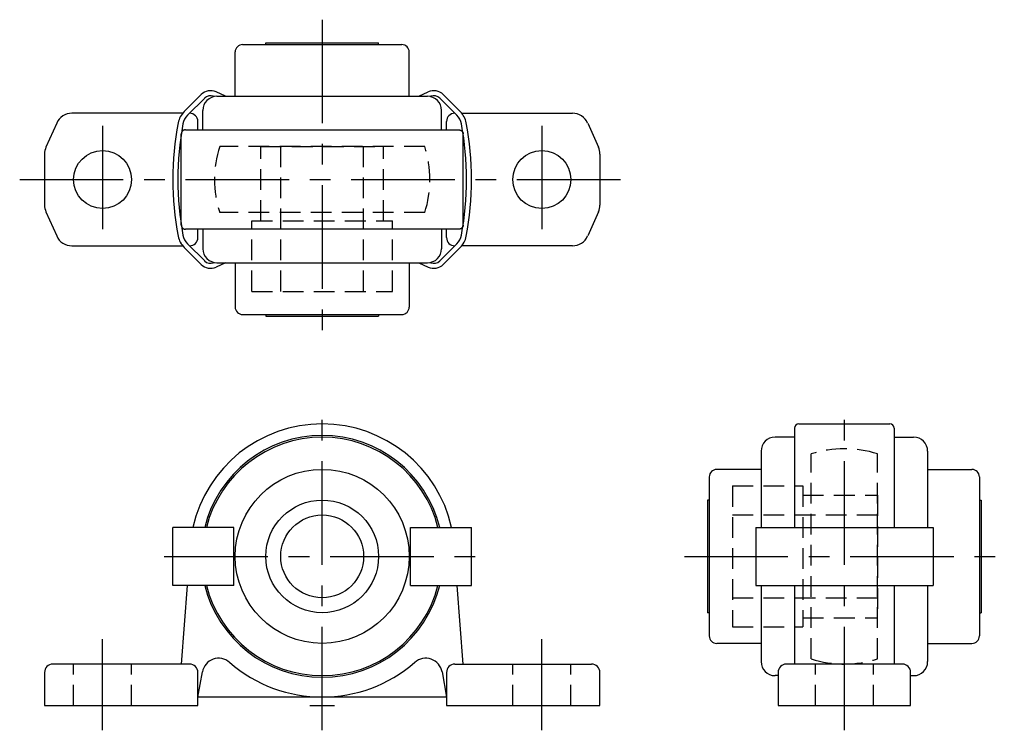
# Model space of a CAD drawing. Extents: x -37 to 82, y -3 to 83.
import ezdxf

# ---------------------------------------------------------------- set-up
doc = ezdxf.new("R2010")
doc.units = 0
doc.header["$LTSCALE"] = 10
doc.linetypes.add('CENTER', pattern=[2, 1.25, -0.25, 0.25, -0.25])
doc.linetypes.add('HIDDEN', pattern=[0.375, 0.25, -0.125])
doc.layers.get('0').update_dxf_attribs({"linetype": 'CONTINUOUS'})
doc.layers.add('CENTER', color=1, linetype='CENTER')
doc.layers.add('HIDDEN', color=3, linetype='HIDDEN')

msp = doc.modelspace()

# ---------------------------------------------------------------- linework, layer by layer
for p, q in [((-9.6, 79.8), (9.6, 79.8)), ((-6.8, 80), (6.8, 80)), ((-6.8, 79.8), (-6.8, 80)), ((6.8, 79.8), (6.8, 80)), ((-10.5, 73.55), (-10.5, 78.9)), ((10.5, 73.55), (10.5, 78.9)), ((-16.65, 71.7), (-14.6, 73.75)), ((-11.67, 73.55), (-12.79, 74.07)), ((11.67, 73.55), (12.79, 74.07)), ((16.65, 71.7), (14.6, 73.75)), ((-16.24, 71.26), (-14.18, 73.32)), ((-13.02, 73.52), (-13.09, 73.55)), ((-12.7, 73.55), (12.7, 73.55)), ((13.02, 73.52), (13.09, 73.55)), ((16.24, 71.26), (14.18, 73.32)), ((-16.83, 71.5), (-30.2, 71.5)), ((-16, 71.5), (-16, 71.5)), ((-14.4, 69.5), (-14.4, 71.85)), ((14.4, 69.5), (14.4, 71.85)), ((16, 71.5), (16, 71.5)), ((16.83, 71.5), (30.2, 71.5)), ((-32.03, 70.31), (-33.33, 67.39)), ((-15, 69.5), (-15, 70.5)), ((15, 69.5), (15, 70.5)), ((32.03, 70.31), (33.33, 67.39)), ((-17, 58), (-17, 69)), ((-16.5, 69.5), (16.5, 69.5)), ((17, 58), (17, 69)), ((-33.5, 66.58), (-33.5, 60.42)), ((33.5, 66.58), (33.5, 60.42)), ((-33.33, 59.61), (-32.03, 56.69)), ((33.33, 59.61), (32.03, 56.69)), ((16.5, 57.5), (-16.5, 57.5)), ((-15, 56.5), (-15, 57.5)), ((-14.4, 57.5), (-14.4, 55.15)), ((14.4, 57.5), (14.4, 55.15)), ((15, 56.5), (15, 57.5)), ((-30.2, 55.5), (-16.83, 55.5)), ((-16.65, 55.3), (-14.6, 53.25)), ((-16.24, 55.74), (-14.18, 53.68)), ((-16, 55.5), (-16, 55.5)), ((16.24, 55.74), (14.18, 53.68)), ((16.65, 55.3), (14.6, 53.25)), ((16, 55.5), (16, 55.5)), ((30.2, 55.5), (16.83, 55.5)), ((-13.02, 53.48), (-13.09, 53.45)), ((13.02, 53.48), (13.09, 53.45)), ((-11.67, 53.45), (-12.79, 52.93)), ((-12.7, 53.45), (12.7, 53.45)), ((-10.5, 53.45), (-10.5, 48.1)), ((10.5, 53.45), (10.5, 48.1)), ((11.67, 53.45), (12.79, 52.93)), ((-9.6, 47.2), (9.6, 47.2)), ((-6.8, 47.2), (-6.8, 47)), ((-6.8, 47), (6.8, 47)), ((6.8, 47.2), (6.8, 47)), ((57, 33.5), (57, 21.5)), ((57.5, 34), (68.5, 34)), ((69, 33.5), (69, 21.5)), ((57, 32.4), (54.65, 32.4)), ((69, 32.4), (71.35, 32.4)), ((52.95, 30.7), (52.95, 21.5)), ((73.05, 30.7), (73.05, 21.5)), ((46.7, 27.6), (46.7, 8.4)), ((52.95, 28.5), (47.6, 28.5)), ((73.05, 28.5), (78.4, 28.5)), ((79.3, 27.6), (79.3, 8.4)), ((46.5, 24.8), (46.5, 11.2)), ((46.7, 24.8), (46.5, 24.8)), ((79.3, 24.8), (79.5, 24.8)), ((79.5, 24.8), (79.5, 11.2)), ((-10.67, 21.5), (-18.02, 21.5)), ((-18.02, 14.5), (-18.02, 21.5)), ((-10.67, 14.5), (-10.67, 21.5)), ((10.67, 21.5), (18.02, 21.5)), ((10.67, 14.5), (10.67, 21.5)), ((18.02, 14.5), (18.02, 21.5)), ((52.3, 21.5), (73.7, 21.5)), ((52.3, 21.5), (52.3, 14.5)), ((73.7, 21.5), (73.7, 14.5)), ((-10.67, 14.5), (-18.02, 14.5)), ((-16.3, 14.5), (-17, 5)), ((10.67, 14.5), (18.02, 14.5)), ((17, 5), (16.3, 14.5)), ((52.3, 14.5), (73.7, 14.5)), ((52.95, 14.5), (52.95, 5.3)), ((57, 14.5), (57, 5)), ((69, 14.5), (69, 5)), ((73.05, 14.5), (73.05, 5.3)), ((46.7, 11.2), (46.5, 11.2)), ((79.3, 11.2), (79.5, 11.2)), ((52.95, 7.5), (47.6, 7.5)), ((73.05, 7.5), (78.4, 7.5)), ((-16, 5), (-32.5, 5)), ((16, 5), (32.5, 5)), ((70, 5), (56, 5)), ((-33.5, 4), (-33.5, 0)), ((-15, 1), (-14.46, 4.05)), ((-15, 0), (-15, 4)), ((14.46, 4.05), (15, 1)), ((15, 4), (15, 0)), ((33.5, 0), (33.5, 4)), ((55, 3.6), (54.65, 3.6)), ((55, 4), (55, 0)), ((71, 0), (71, 4)), ((71, 3.6), (71.35, 3.6)), ((-33.5, 0), (-15, 0)), ((15, 1), (-15, 1)), ((15, 0), (33.5, 0)), ((55, 0), (71, 0))]:
    msp.add_line(p, q)
for points in [[(-16.5, 69.5, 0), (-16.5, 69.5, 0), (-16.51, 69.5, 0), (-16.52, 69.5, 0), (-16.52, 69.5, 0), (-16.53, 69.5, 0), (-16.54, 69.5, 0), (-16.54, 69.5, 0), (-16.55, 69.5, 0), (-16.55, 69.5, 0), (-16.56, 69.5, 0), (-16.57, 69.5, 0), (-16.57, 69.49, 0), (-16.58, 69.49, 0), (-16.58, 69.49, 0), (-16.59, 69.49, 0), (-16.6, 69.49, 0), (-16.6, 69.49, 0), (-16.61, 69.49, 0), (-16.61, 69.49, 0), (-16.62, 69.48, 0), (-16.63, 69.48, 0), (-16.63, 69.48, 0), (-16.64, 69.48, 0), (-16.64, 69.48, 0), (-16.65, 69.48, 0), (-16.66, 69.47, 0), (-16.66, 69.47, 0), (-16.67, 69.47, 0), (-16.67, 69.47, 0), (-16.68, 69.47, 0), (-16.68, 69.46, 0), (-16.69, 69.46, 0), (-16.7, 69.46, 0), (-16.7, 69.46, 0), (-16.71, 69.45, 0), (-16.71, 69.45, 0), (-16.72, 69.45, 0), (-16.72, 69.45, 0), (-16.73, 69.44, 0), (-16.73, 69.44, 0), (-16.74, 69.44, 0), (-16.75, 69.44, 0), (-16.75, 69.43, 0), (-16.76, 69.43, 0), (-16.76, 69.43, 0), (-16.77, 69.42, 0), (-16.77, 69.42, 0), (-16.78, 69.42, 0), (-16.78, 69.41, 0), (-16.79, 69.41, 0), (-16.79, 69.41, 0), (-16.8, 69.4, 0), (-16.8, 69.4, 0), (-16.81, 69.39, 0), (-16.81, 69.39, 0), (-16.82, 69.39, 0), (-16.82, 69.38, 0), (-16.83, 69.38, 0), (-16.83, 69.37, 0), (-16.84, 69.37, 0), (-16.84, 69.37, 0), (-16.84, 69.36, 0), (-16.85, 69.36, 0), (-16.85, 69.35, 0), (-16.86, 69.35, 0), (-16.86, 69.34, 0), (-16.87, 69.34, 0), (-16.87, 69.34, 0), (-16.87, 69.33, 0), (-16.88, 69.33, 0), (-16.88, 69.32, 0), (-16.89, 69.32, 0), (-16.89, 69.31, 0), (-16.89, 69.31, 0), (-16.9, 69.3, 0), (-16.9, 69.3, 0), (-16.91, 69.29, 0), (-16.91, 69.29, 0), (-16.91, 69.28, 0), (-16.92, 69.28, 0), (-16.92, 69.27, 0), (-16.92, 69.27, 0), (-16.93, 69.26, 0), (-16.93, 69.26, 0), (-16.93, 69.25, 0), (-16.93, 69.25, 0), (-16.94, 69.24, 0), (-16.94, 69.24, 0), (-16.94, 69.23, 0), (-16.95, 69.22, 0), (-16.95, 69.22, 0), (-16.95, 69.21, 0), (-16.95, 69.21, 0), (-16.96, 69.2, 0), (-16.96, 69.2, 0), (-16.96, 69.19, 0), (-16.96, 69.19, 0), (-16.97, 69.18, 0), (-16.97, 69.17, 0), (-16.97, 69.17, 0), (-16.97, 69.16, 0), (-16.97, 69.16, 0), (-16.98, 69.15, 0), (-16.98, 69.15, 0), (-16.98, 69.14, 0), (-16.98, 69.13, 0), (-16.98, 69.13, 0), (-16.98, 69.12, 0), (-16.99, 69.12, 0), (-16.99, 69.11, 0), (-16.99, 69.1, 0), (-16.99, 69.1, 0), (-16.99, 69.09, 0), (-16.99, 69.09, 0), (-16.99, 69.08, 0), (-16.99, 69.07, 0), (-17, 69.07, 0), (-17, 69.06, 0), (-17, 69.06, 0), (-17, 69.05, 0), (-17, 69.04, 0), (-17, 69.04, 0), (-17, 69.03, 0), (-17, 69.02, 0), (-17, 69.02, 0), (-17, 69.01, 0), (-17, 69.01, 0), (-17, 69, 0)], [(16.5, 69.5, 0), (16.5, 69.5, 0), (16.51, 69.5, 0), (16.52, 69.5, 0), (16.52, 69.5, 0), (16.53, 69.5, 0), (16.54, 69.5, 0), (16.54, 69.5, 0), (16.55, 69.5, 0), (16.55, 69.5, 0), (16.56, 69.5, 0), (16.57, 69.5, 0), (16.57, 69.49, 0), (16.58, 69.49, 0), (16.58, 69.49, 0), (16.59, 69.49, 0), (16.6, 69.49, 0), (16.6, 69.49, 0), (16.61, 69.49, 0), (16.61, 69.49, 0), (16.62, 69.48, 0), (16.63, 69.48, 0), (16.63, 69.48, 0), (16.64, 69.48, 0), (16.64, 69.48, 0), (16.65, 69.48, 0), (16.66, 69.47, 0), (16.66, 69.47, 0), (16.67, 69.47, 0), (16.67, 69.47, 0), (16.68, 69.47, 0), (16.68, 69.46, 0), (16.69, 69.46, 0), (16.7, 69.46, 0), (16.7, 69.46, 0), (16.71, 69.45, 0), (16.71, 69.45, 0), (16.72, 69.45, 0), (16.72, 69.45, 0), (16.73, 69.44, 0), (16.73, 69.44, 0), (16.74, 69.44, 0), (16.75, 69.44, 0), (16.75, 69.43, 0), (16.76, 69.43, 0), (16.76, 69.43, 0), (16.77, 69.42, 0), (16.77, 69.42, 0), (16.78, 69.42, 0), (16.78, 69.41, 0), (16.79, 69.41, 0), (16.79, 69.41, 0), (16.8, 69.4, 0), (16.8, 69.4, 0), (16.81, 69.39, 0), (16.81, 69.39, 0), (16.82, 69.39, 0), (16.82, 69.38, 0), (16.83, 69.38, 0), (16.83, 69.37, 0), (16.84, 69.37, 0), (16.84, 69.37, 0), (16.84, 69.36, 0), (16.85, 69.36, 0), (16.85, 69.35, 0), (16.86, 69.35, 0), (16.86, 69.34, 0), (16.87, 69.34, 0), (16.87, 69.34, 0), (16.87, 69.33, 0), (16.88, 69.33, 0), (16.88, 69.32, 0), (16.89, 69.32, 0), (16.89, 69.31, 0), (16.89, 69.31, 0), (16.9, 69.3, 0), (16.9, 69.3, 0), (16.91, 69.29, 0), (16.91, 69.29, 0), (16.91, 69.28, 0), (16.92, 69.28, 0), (16.92, 69.27, 0), (16.92, 69.27, 0), (16.93, 69.26, 0), (16.93, 69.26, 0), (16.93, 69.25, 0), (16.93, 69.25, 0), (16.94, 69.24, 0), (16.94, 69.24, 0), (16.94, 69.23, 0), (16.95, 69.22, 0), (16.95, 69.22, 0), (16.95, 69.21, 0), (16.95, 69.21, 0), (16.96, 69.2, 0), (16.96, 69.2, 0), (16.96, 69.19, 0), (16.96, 69.19, 0), (16.97, 69.18, 0), (16.97, 69.17, 0), (16.97, 69.17, 0), (16.97, 69.16, 0), (16.97, 69.16, 0), (16.98, 69.15, 0), (16.98, 69.15, 0), (16.98, 69.14, 0), (16.98, 69.13, 0), (16.98, 69.13, 0), (16.98, 69.12, 0), (16.99, 69.12, 0), (16.99, 69.11, 0), (16.99, 69.1, 0), (16.99, 69.1, 0), (16.99, 69.09, 0), (16.99, 69.09, 0), (16.99, 69.08, 0), (16.99, 69.07, 0), (17, 69.07, 0), (17, 69.06, 0), (17, 69.06, 0), (17, 69.05, 0), (17, 69.04, 0), (17, 69.04, 0), (17, 69.03, 0), (17, 69.02, 0), (17, 69.02, 0), (17, 69.01, 0), (17, 69.01, 0), (17, 69, 0)], [(-17, 58, 0), (-17, 57.99, 0), (-17, 57.99, 0), (-17, 57.98, 0), (-17, 57.98, 0), (-17, 57.97, 0), (-17, 57.96, 0), (-17, 57.96, 0), (-17, 57.95, 0), (-17, 57.94, 0), (-17, 57.94, 0), (-17, 57.93, 0), (-16.99, 57.93, 0), (-16.99, 57.92, 0), (-16.99, 57.91, 0), (-16.99, 57.91, 0), (-16.99, 57.9, 0), (-16.99, 57.9, 0), (-16.99, 57.89, 0), (-16.99, 57.88, 0), (-16.98, 57.88, 0), (-16.98, 57.87, 0), (-16.98, 57.87, 0), (-16.98, 57.86, 0), (-16.98, 57.85, 0), (-16.98, 57.85, 0), (-16.97, 57.84, 0), (-16.97, 57.84, 0), (-16.97, 57.83, 0), (-16.97, 57.83, 0), (-16.97, 57.82, 0), (-16.96, 57.81, 0), (-16.96, 57.81, 0), (-16.96, 57.8, 0), (-16.96, 57.8, 0), (-16.95, 57.79, 0), (-16.95, 57.79, 0), (-16.95, 57.78, 0), (-16.95, 57.78, 0), (-16.94, 57.77, 0), (-16.94, 57.76, 0), (-16.94, 57.76, 0), (-16.93, 57.75, 0), (-16.93, 57.75, 0), (-16.93, 57.74, 0), (-16.93, 57.74, 0), (-16.92, 57.73, 0), (-16.92, 57.73, 0), (-16.92, 57.72, 0), (-16.91, 57.72, 0), (-16.91, 57.71, 0), (-16.91, 57.71, 0), (-16.9, 57.7, 0), (-16.9, 57.7, 0), (-16.89, 57.69, 0), (-16.89, 57.69, 0), (-16.89, 57.68, 0), (-16.88, 57.68, 0), (-16.88, 57.67, 0), (-16.87, 57.67, 0), (-16.87, 57.66, 0), (-16.87, 57.66, 0), (-16.86, 57.66, 0), (-16.86, 57.65, 0), (-16.85, 57.65, 0), (-16.85, 57.64, 0), (-16.84, 57.64, 0), (-16.84, 57.63, 0), (-16.84, 57.63, 0), (-16.83, 57.63, 0), (-16.83, 57.62, 0), (-16.82, 57.62, 0), (-16.82, 57.61, 0), (-16.81, 57.61, 0), (-16.81, 57.61, 0), (-16.8, 57.6, 0), (-16.8, 57.6, 0), (-16.79, 57.59, 0), (-16.79, 57.59, 0), (-16.78, 57.59, 0), (-16.78, 57.58, 0), (-16.77, 57.58, 0), (-16.77, 57.58, 0), (-16.76, 57.57, 0), (-16.76, 57.57, 0), (-16.75, 57.57, 0), (-16.75, 57.56, 0), (-16.74, 57.56, 0), (-16.73, 57.56, 0), (-16.73, 57.56, 0), (-16.72, 57.55, 0), (-16.72, 57.55, 0), (-16.71, 57.55, 0), (-16.71, 57.55, 0), (-16.7, 57.54, 0), (-16.7, 57.54, 0), (-16.69, 57.54, 0), (-16.68, 57.54, 0), (-16.68, 57.53, 0), (-16.67, 57.53, 0), (-16.67, 57.53, 0), (-16.66, 57.53, 0), (-16.66, 57.53, 0), (-16.65, 57.52, 0), (-16.64, 57.52, 0), (-16.64, 57.52, 0), (-16.63, 57.52, 0), (-16.63, 57.52, 0), (-16.62, 57.52, 0), (-16.61, 57.51, 0), (-16.61, 57.51, 0), (-16.6, 57.51, 0), (-16.6, 57.51, 0), (-16.59, 57.51, 0), (-16.58, 57.51, 0), (-16.58, 57.51, 0), (-16.57, 57.51, 0), (-16.57, 57.5, 0), (-16.56, 57.5, 0), (-16.55, 57.5, 0), (-16.55, 57.5, 0), (-16.54, 57.5, 0), (-16.54, 57.5, 0), (-16.53, 57.5, 0), (-16.52, 57.5, 0), (-16.52, 57.5, 0), (-16.51, 57.5, 0), (-16.5, 57.5, 0), (-16.5, 57.5, 0)], [(17, 58, 0), (17, 57.99, 0), (17, 57.99, 0), (17, 57.98, 0), (17, 57.98, 0), (17, 57.97, 0), (17, 57.96, 0), (17, 57.96, 0), (17, 57.95, 0), (17, 57.94, 0), (17, 57.94, 0), (17, 57.93, 0), (16.99, 57.93, 0), (16.99, 57.92, 0), (16.99, 57.91, 0), (16.99, 57.91, 0), (16.99, 57.9, 0), (16.99, 57.9, 0), (16.99, 57.89, 0), (16.99, 57.88, 0), (16.98, 57.88, 0), (16.98, 57.87, 0), (16.98, 57.87, 0), (16.98, 57.86, 0), (16.98, 57.85, 0), (16.98, 57.85, 0), (16.97, 57.84, 0), (16.97, 57.84, 0), (16.97, 57.83, 0), (16.97, 57.83, 0), (16.97, 57.82, 0), (16.96, 57.81, 0), (16.96, 57.81, 0), (16.96, 57.8, 0), (16.96, 57.8, 0), (16.95, 57.79, 0), (16.95, 57.79, 0), (16.95, 57.78, 0), (16.95, 57.78, 0), (16.94, 57.77, 0), (16.94, 57.76, 0), (16.94, 57.76, 0), (16.93, 57.75, 0), (16.93, 57.75, 0), (16.93, 57.74, 0), (16.93, 57.74, 0), (16.92, 57.73, 0), (16.92, 57.73, 0), (16.92, 57.72, 0), (16.91, 57.72, 0), (16.91, 57.71, 0), (16.91, 57.71, 0), (16.9, 57.7, 0), (16.9, 57.7, 0), (16.89, 57.69, 0), (16.89, 57.69, 0), (16.89, 57.68, 0), (16.88, 57.68, 0), (16.88, 57.67, 0), (16.87, 57.67, 0), (16.87, 57.66, 0), (16.87, 57.66, 0), (16.86, 57.66, 0), (16.86, 57.65, 0), (16.85, 57.65, 0), (16.85, 57.64, 0), (16.84, 57.64, 0), (16.84, 57.63, 0), (16.84, 57.63, 0), (16.83, 57.63, 0), (16.83, 57.62, 0), (16.82, 57.62, 0), (16.82, 57.61, 0), (16.81, 57.61, 0), (16.81, 57.61, 0), (16.8, 57.6, 0), (16.8, 57.6, 0), (16.79, 57.59, 0), (16.79, 57.59, 0), (16.78, 57.59, 0), (16.78, 57.58, 0), (16.77, 57.58, 0), (16.77, 57.58, 0), (16.76, 57.57, 0), (16.76, 57.57, 0), (16.75, 57.57, 0), (16.75, 57.56, 0), (16.74, 57.56, 0), (16.73, 57.56, 0), (16.73, 57.56, 0), (16.72, 57.55, 0), (16.72, 57.55, 0), (16.71, 57.55, 0), (16.71, 57.55, 0), (16.7, 57.54, 0), (16.7, 57.54, 0), (16.69, 57.54, 0), (16.68, 57.54, 0), (16.68, 57.53, 0), (16.67, 57.53, 0), (16.67, 57.53, 0), (16.66, 57.53, 0), (16.66, 57.53, 0), (16.65, 57.52, 0), (16.64, 57.52, 0), (16.64, 57.52, 0), (16.63, 57.52, 0), (16.63, 57.52, 0), (16.62, 57.52, 0), (16.61, 57.51, 0), (16.61, 57.51, 0), (16.6, 57.51, 0), (16.6, 57.51, 0), (16.59, 57.51, 0), (16.58, 57.51, 0), (16.58, 57.51, 0), (16.57, 57.51, 0), (16.57, 57.5, 0), (16.56, 57.5, 0), (16.55, 57.5, 0), (16.55, 57.5, 0), (16.54, 57.5, 0), (16.54, 57.5, 0), (16.53, 57.5, 0), (16.52, 57.5, 0), (16.52, 57.5, 0), (16.51, 57.5, 0), (16.5, 57.5, 0), (16.5, 57.5, 0)]]:
    msp.add_polyline3d(points)
for centre, radius in [((-26.5, 63.5), 3.5), ((26.5, 63.5), 3.5), ((0, 18), 10.5), ((0, 18), 6.8), ((0, 18), 5)]:
    msp.add_circle(centre, radius)
for centre, radius, start, end in [((-9.6, 78.9), 0.9, 90, 180), ((9.6, 78.9), 0.9, 0, 90), ((-13.47, 72.61), 1.61, 65, 135), ((13.47, 72.61), 1.61, 45, 115), ((-12.7, 71.85), 1.7, 90, 180), ((-13.47, 72.61), 1.01, 68.3396, 135), ((12.7, 71.85), 1.7, 0, 90), ((13.47, 72.61), 1.01, 45, 111.6604), ((-30.2, 69.5), 2, 90, 156.0375), ((-14.82, 69.86), 2.6, 135, 169.2189), ((-16, 70.5), 1, 0, 90), ((16, 70.5), 1, 90, 180), ((14.82, 69.86), 2.6, 10.7811, 45), ((30.2, 69.5), 2, 23.9625, 90), ((18.58, 63.5), 36.6, 169.2189, 190.7811), ((19.18, 63.5), 36.6, 169.4299, 190.5701), ((-14.83, 69.85), 2, 135, 169.4299), ((14.83, 69.85), 2, 10.5701, 45), ((-19.18, 63.5), 36.6, 349.4299, 10.5701), ((-18.58, 63.5), 36.6, 349.2189, 10.7811), ((-31.5, 66.58), 2, 156.0375, 180), ((31.5, 66.58), 2, 0, 23.9625), ((-31.5, 60.42), 2, 180, 203.9625), ((31.5, 60.42), 2, 336.0375, 0), ((-30.2, 57.5), 2, 203.9625, 270), ((-14.82, 57.14), 2.6, 190.7811, 225), ((-14.83, 57.15), 2, 190.5701, 225), ((-16, 56.5), 1, 270, 0), ((16, 56.5), 1, 180, 270), ((14.83, 57.15), 2, 315, 349.4299), ((14.82, 57.14), 2.6, 315, 349.2189), ((30.2, 57.5), 2, 270, 336.0375), ((-12.7, 55.15), 1.7, 180, 270), ((12.7, 55.15), 1.7, 270, 0), ((-13.47, 54.39), 1.01, 225, 291.6604), ((13.47, 54.39), 1.01, 248.3396, 315), ((-13.47, 54.39), 1.61, 225, 295), ((13.47, 54.39), 1.61, 245, 315), ((-9.6, 48.1), 0.9, 180, 270), ((9.6, 48.1), 0.9, 270, 0), ((0, 18), 16, 12.6356, 167.3644), ((57.5, 33.5), 0.5, 90, 180), ((68.5, 33.5), 0.5, 0, 90), ((0, 18), 14.6, 13.8704, 166.1296), ((0, 18), 14.4, 14.067, 165.933), ((54.65, 30.7), 1.7, 90, 180), ((71.35, 30.7), 1.7, 0, 90), ((47.6, 27.6), 0.9, 90, 180), ((78.4, 27.6), 0.9, 0, 90), ((0, 18), 14.6, 193.8704, 346.1296), ((0, 18), 14.4, 194.067, 345.933), ((47.6, 8.4), 0.9, 180, 270), ((78.4, 8.4), 0.9, 270, 0), ((-32.5, 4), 1, 90, 180), ((-16, 4), 1, 0, 90), ((-12.49, 3.7), 2, 48.8883, 170), ((0, 18.02), 17, 228.8883, 311.1117), ((12.49, 3.7), 2, 10, 131.1117), ((16, 4), 1, 90, 180), ((32.5, 4), 1, 0, 90), ((54.65, 5.3), 1.7, 180, 270), ((56, 4), 1, 90, 180), ((70, 4), 1, 0, 90), ((71.35, 5.3), 1.7, 270, 0)]:
    msp.add_arc(centre, radius, start, end)
at = {"layer": 'CENTER'}
for p, q in [((0, 82.8), (0, 44.2)), ((-26.5, 70), (-26.5, 57)), ((26.5, 70), (26.5, 57)), ((-36.5, 63.5), (36.5, 63.5)), ((0, -3), (0, 37)), ((63, -3), (63, 37)), ((-19.05, 18), (19.05, 18)), ((43.7, 18), (82.3, 18)), ((-26.5, -3), (-26.5, 8)), ((26.5, -3), (26.5, 8)), ((-1.5, 0), (1.5, 0))]:
    msp.add_line(p, q, dxfattribs=at)
at = {"layer": 'HIDDEN'}
for p, q in [((12.37, 67.5), (-12.37, 67.5)), ((-7.4, 67.5), (7.4, 67.5)), ((-7.4, 58.5), (-7.4, 67.5)), ((-5, 50), (-5, 67.5)), ((5, 50), (5, 67.5)), ((7.4, 58.5), (7.4, 67.5)), ((12.37, 59.5), (-12.37, 59.5)), ((-8.5, 58.5), (8.5, 58.5)), ((-8.5, 50), (-8.5, 58.5)), ((8.5, 50), (8.5, 58.5)), ((-8.5, 50), (8.5, 50)), ((59, 5.63), (59, 30.37)), ((67, 5.63), (67, 30.37)), ((49.5, 26.5), (58, 26.5)), ((49.5, 26.5), (49.5, 9.5)), ((58, 26.5), (58, 9.5)), ((58, 25.4), (67, 25.4)), ((67, 25.4), (67, 10.6)), ((49.5, 23), (67, 23)), ((49.5, 13), (67, 13)), ((58, 10.6), (67, 10.6)), ((49.5, 9.5), (58, 9.5)), ((-30, 0), (-30, 5)), ((-23, 0), (-23, 5)), ((23, 0), (23, 5)), ((30, 0), (30, 5)), ((59.5, 0), (59.5, 5)), ((66.5, 0), (66.5, 5))]:
    msp.add_line(p, q, dxfattribs=at)
for centre, start, end in [((0, 63.5), 162.0798, 197.9202), ((0, 63.5), 342.0798, 17.9202), ((63, 18), 72.0798, 107.9202), ((63, 18), 252.0798, 287.9202)]:
    msp.add_arc(centre, 13, start, end, dxfattribs=at)

doc.saveas('drawing.dxf')
